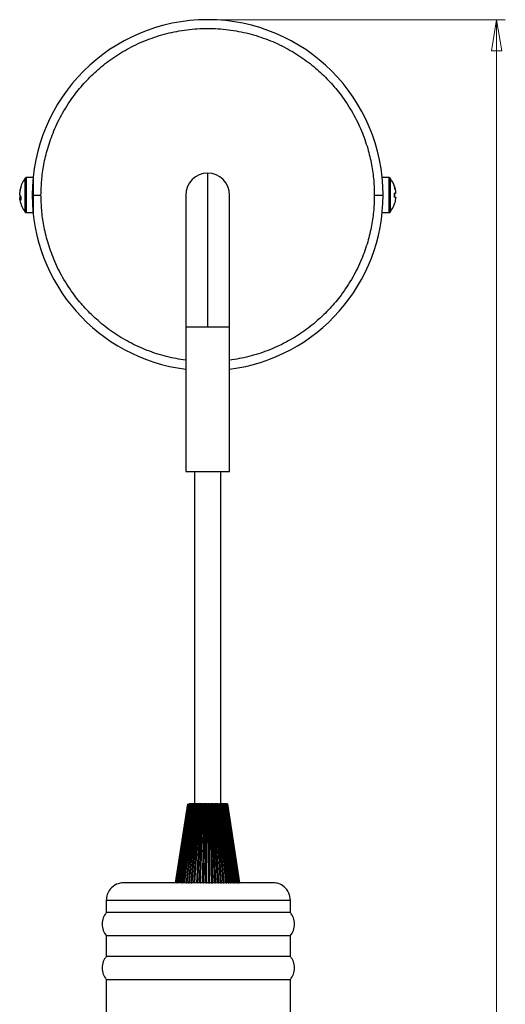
# Model space of a CAD drawing. Header units: millimetres. Extents: x 574 to 821, y 340 to 747.
# Tile 4 of 10: x 766 to 821, y 452 to 565. Entities that reach past the tile are written whole.
import ezdxf

# ---------------------------------------------------------------- set-up
doc = ezdxf.new("R2010")
doc.units = ezdxf.units.MM
doc.header["$PDSIZE"] = -1
doc.styles.add('SLDTEXTSTYLE0', font='TXT', dxfattribs={"width": 0.75})
doc.dimstyles.new('SLDDIMSTYLE0', dxfattribs={"dimtxt": 3.5, "dimasz": 3.556, "dimexe": 0, "dimexo": 0.0625, "dimgap": 0.875, "dimtad": 1, "dimdec": 0, "dimlfac": 2, "dimrnd": 1e-09, "dimzin": 12, "dimdsep": 46, "dimtxsty": 'SLDTEXTSTYLE0', "dimblk1": 'CLOSED', "dimblk2": 'CLOSED', "dimsah": 1, "dimcen": 0.09, "dimadec": 0, "dimazin": 3, "dimtfac": 1, "dimtofl": 0, "dimtmove": 0, "dimatfit": 3, "dimldrblk": 'CLOSED', "dimfxl": 0, "dimfrac": 2, "dimtolj": 1, "dimtzin": 12, "dimarcsym": 0})

# ---------------------------------------------------------------- blocks, each defined once
blk = doc.blocks.new('_Closed')
at = {"color": 0, "linetype": 'ByBlock', "lineweight": -2}
for p, q in [((-1, 0.166667), (0, 0)), ((-1, 0.166667), (-1, -0.166667)), ((0, 0), (-1, -0.166667)), ((0, 0), (-1, 0))]:
    blk.add_line(p, q, dxfattribs=at)
blk = doc.blocks.new('_D')
at = {"color": 7, "linetype": 'Continuous', "lineweight": 0}
for p, q in [((788.51, 564.55), (821.45, 564.55)), ((820.45, 340.14), (820.45, 564.55)), ((804.41, 340.14), (821.45, 340.14))]:
    blk.add_line(p, q, dxfattribs=at)
at = {"color": 7, "linetype": 'Continuous', "lineweight": 18, "xscale": 3.556, "yscale": 3.556}
for p, rotation in [((820.45, 564.55), 90.0000000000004), ((820.45, 340.14), 270.0000000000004)]:
    blk.add_blockref('_Closed', p, dxfattribs=dict(at, rotation=rotation))
at = {"color": 7, "linetype": 'Continuous', "lineweight": 18, "insert": (815.94, 442.51), "char_height": 3.5, "attachment_point": 1, "rotation": 90, "style": 'SLDTEXTSTYLE0'}
blk.add_mtext('449', dxfattribs=at)

msp = doc.modelspace()

# ---------------------------------------------------------------- linework, layer by layer
at = {"color": 7, "linetype": 'Continuous', "lineweight": 25}
for p, q in [((787.51, 547.05), (787.51, 529.55)), ((767.61, 546.55), (766.87, 546.55)), ((767.61, 546.55), (767.61, 543.79)), ((808.16, 546.55), (807.41, 546.55)), ((785.01, 544.55), (785.01, 529.55)), ((790.01, 529.55), (790.01, 544.55)), ((808.81, 544.33), (808.81, 544.77)), ((808.81, 544.77), (808.81, 544.33)), ((766.08, 544.43), (766.11, 544.25)), ((766.08, 544.43), (766.19, 544.43)), ((766.22, 544.27), (766.08, 544.25)), ((766.22, 544.38), (766.22, 543.98)), ((767.61, 543.79), (767.61, 542.55)), ((808.81, 544.33), (808.95, 544.32)), ((808.81, 543.57), (808.81, 543.58)), ((766.87, 542.55), (767.61, 542.55)), ((807.41, 542.55), (808.16, 542.55)), ((785.01, 529.55), (785.01, 513.05)), ((790.01, 513.05), (790.01, 529.55)), ((785.01, 513.05), (790.01, 513.05)), ((786.01, 513.05), (786.01, 475.15)), ((789.01, 475.15), (789.01, 513.05)), ((783.86, 466.15), (785.26, 475.15)), ((785.27, 475.15), (783.87, 466.15)), ((783.89, 466.15), (785.28, 475.15)), ((785.29, 475.15), (783.92, 466.15)), ((783.94, 466.15), (785.32, 475.15)), ((783.94, 466.15), (785.31, 475.15)), ((785.33, 475.15), (783.99, 466.15)), ((784.01, 466.15), (785.36, 475.15)), ((784.03, 466.15), (785.37, 475.15)), ((785.4, 475.15), (784.1, 466.15)), ((784.12, 466.15), (785.42, 475.15)), ((784.15, 466.15), (785.45, 475.15)), ((785.48, 475.15), (784.23, 466.15)), ((784.26, 466.15), (785.5, 475.15)), ((784.3, 466.15), (785.54, 475.15)), ((785.58, 475.15), (784.4, 466.15)), ((784.43, 466.15), (785.6, 475.15)), ((784.48, 466.15), (785.66, 475.15)), ((785.69, 475.15), (784.6, 466.15)), ((784.62, 466.15), (785.72, 475.15)), ((784.68, 466.15), (785.79, 475.15)), ((785.83, 475.15), (784.82, 466.15)), ((784.85, 466.15), (785.86, 475.15)), ((784.91, 466.15), (785.93, 475.15)), ((784.92, 466.15), (785.93, 475.15)), ((785.98, 475.15), (785.06, 466.15)), ((785.09, 466.15), (786.01, 475.15)), ((785.17, 466.15), (786.09, 475.15)), ((785.17, 466.15), (786.08, 475.15)), ((785.32, 475.15), (785.31, 475.15)), ((785.31, 475.15), (785.31, 475.15)), ((785.32, 475.15), (785.33, 475.15)), ((786.14, 475.15), (785.33, 466.15)), ((785.36, 475.15), (785.35, 475.15)), ((785.36, 466.15), (786.17, 475.15)), ((785.37, 475.15), (785.36, 475.15)), ((785.37, 475.15), (785.4, 475.15)), ((785.45, 475.15), (785.42, 475.15)), ((785.43, 466.15), (786.25, 475.15)), ((785.44, 466.15), (786.25, 475.15)), ((785.45, 466.15), (786.26, 475.15)), ((785.45, 475.15), (785.48, 475.15)), ((785.54, 475.15), (785.5, 475.15)), ((785.54, 475.15), (785.58, 475.15)), ((785.66, 475.15), (785.6, 475.15)), ((786.32, 475.15), (785.62, 466.15)), ((785.65, 466.15), (786.35, 475.15)), ((785.66, 475.15), (785.69, 475.15)), ((785.72, 466.15), (786.42, 475.15)), ((785.79, 475.15), (785.72, 475.15)), ((785.73, 466.15), (786.43, 475.15)), ((785.74, 466.15), (786.45, 475.15)), ((785.79, 475.15), (785.83, 475.15)), ((785.93, 475.15), (785.86, 475.15)), ((786.5, 475.15), (785.92, 466.15)), ((785.93, 475.15), (785.98, 475.15)), ((785.95, 466.15), (786.53, 475.15)), ((786.01, 466.15), (786.6, 475.15)), ((786.08, 475.15), (786.01, 475.15)), ((786.04, 466.15), (786.62, 475.15)), ((786.05, 466.15), (786.64, 475.15)), ((786.09, 475.15), (786.14, 475.15)), ((786.25, 475.15), (786.17, 475.15)), ((786.7, 475.15), (786.24, 466.15)), ((786.26, 475.15), (786.32, 475.15)), ((786.27, 466.15), (786.73, 475.15)), ((786.33, 466.15), (786.79, 475.15)), ((786.42, 475.15), (786.35, 475.15)), ((786.36, 466.15), (786.82, 475.15)), ((786.37, 466.15), (786.83, 475.15)), ((786.38, 466.15), (786.84, 475.15)), ((786.43, 475.15), (786.42, 475.15)), ((786.45, 475.15), (786.5, 475.15)), ((786.6, 475.15), (786.53, 475.15)), ((786.9, 475.15), (786.57, 466.15)), ((786.6, 466.15), (786.93, 475.15)), ((786.62, 475.15), (786.6, 475.15)), ((786.64, 475.15), (786.7, 475.15)), ((786.65, 466.15), (786.98, 475.15)), ((786.69, 466.15), (787.03, 475.15)), ((786.71, 466.15), (787.05, 475.15)), ((786.79, 475.15), (786.73, 475.15)), ((786.82, 475.15), (786.79, 475.15)), ((786.84, 475.15), (786.9, 475.15)), ((787.11, 475.15), (786.91, 466.15)), ((786.98, 475.15), (786.93, 475.15)), ((786.94, 466.15), (787.14, 475.15)), ((786.98, 466.15), (787.18, 475.15)), ((787.03, 475.15), (786.98, 475.15)), ((787.03, 466.15), (787.24, 475.15)), ((787.03, 466.15), (787.23, 475.15)), ((787.05, 475.15), (787.11, 475.15)), ((787.06, 466.15), (787.26, 475.15)), ((787.18, 475.15), (787.14, 475.15)), ((787.23, 475.15), (787.18, 475.15)), ((787.24, 475.15), (787.23, 475.15)), ((787.32, 475.15), (787.26, 466.15)), ((787.26, 475.15), (787.32, 475.15)), ((787.28, 466.15), (787.35, 475.15)), ((787.32, 466.15), (787.38, 475.15)), ((787.38, 475.15), (787.35, 475.15)), ((787.36, 466.15), (787.43, 475.15)), ((787.38, 466.15), (787.45, 475.15)), ((787.43, 475.15), (787.38, 475.15)), ((787.4, 466.15), (787.47, 475.15)), ((787.45, 475.15), (787.43, 475.15)), ((787.47, 475.15), (787.54, 475.15)), ((787.54, 475.15), (787.61, 466.15)), ((787.63, 466.15), (787.56, 475.15)), ((787.59, 475.15), (787.56, 475.15)), ((787.65, 466.15), (787.59, 475.15)), ((787.64, 475.15), (787.59, 475.15)), ((787.7, 466.15), (787.64, 475.15)), ((787.66, 475.15), (787.64, 475.15)), ((787.72, 466.15), (787.66, 475.15)), ((787.75, 466.15), (787.69, 475.15)), ((787.69, 475.15), (787.75, 475.15)), ((787.75, 475.15), (787.95, 466.15)), ((787.97, 466.15), (787.77, 475.15)), ((787.79, 475.15), (787.77, 475.15)), ((787.99, 466.15), (787.79, 475.15)), ((787.84, 475.15), (787.79, 475.15)), ((788.04, 466.15), (787.84, 475.15)), ((787.87, 475.15), (787.84, 475.15)), ((788.07, 466.15), (787.87, 475.15)), ((788.1, 466.15), (787.9, 475.15)), ((787.9, 475.15), (787.96, 475.15)), ((787.96, 475.15), (788.3, 466.15)), ((788.31, 466.15), (787.98, 475.15)), ((787.99, 475.15), (787.98, 475.15)), ((788.32, 466.15), (787.99, 475.15)), ((788.04, 475.15), (787.99, 475.15)), ((788.37, 466.15), (788.04, 475.15)), ((788.08, 475.15), (788.04, 475.15)), ((788.41, 466.15), (788.08, 475.15)), ((788.44, 466.15), (788.11, 475.15)), ((788.11, 475.15), (788.17, 475.15)), ((788.17, 475.15), (788.63, 466.15)), ((788.23, 475.15), (788.19, 475.15)), ((788.69, 466.15), (788.23, 475.15)), ((788.28, 475.15), (788.23, 475.15)), ((788.74, 466.15), (788.28, 475.15)), ((788.77, 466.15), (788.31, 475.15)), ((788.31, 475.15), (788.37, 475.15)), ((788.37, 475.15), (788.96, 466.15)), ((788.38, 475.15), (788.96, 466.15)), ((788.97, 466.15), (788.39, 475.15)), ((788.42, 475.15), (788.39, 475.15)), ((789.01, 466.15), (788.42, 475.15)), ((788.48, 475.15), (788.42, 475.15)), ((789.06, 466.15), (788.48, 475.15)), ((789.09, 466.15), (788.51, 475.15)), ((788.51, 475.15), (788.56, 475.15)), ((788.56, 475.15), (789.27, 466.15)), ((789.28, 466.15), (788.58, 475.15)), ((788.6, 475.15), (788.58, 475.15)), ((789.31, 466.15), (788.6, 475.15)), ((788.66, 475.15), (788.6, 475.15)), ((789.36, 466.15), (788.66, 475.15)), ((789.39, 466.15), (788.69, 475.15)), ((788.69, 475.15), (788.75, 475.15)), ((788.75, 475.15), (789.56, 466.15)), ((789.57, 466.15), (788.76, 475.15)), ((789.59, 466.15), (788.77, 475.15)), ((788.84, 475.15), (788.77, 475.15)), ((788.77, 475.15), (788.77, 475.15)), ((789.65, 466.15), (788.84, 475.15)), ((789.68, 466.15), (788.87, 475.15)), ((788.87, 475.15), (788.92, 475.15)), ((788.92, 475.15), (789.84, 466.15)), ((789.85, 466.15), (788.93, 475.15)), ((789.85, 466.15), (788.93, 475.15)), ((789, 475.15), (788.93, 475.15)), ((789.92, 466.15), (789, 475.15)), ((789.95, 466.15), (789.04, 475.15)), ((789.04, 475.15), (789.08, 475.15)), ((789.08, 475.15), (790.1, 466.15)), ((790.1, 466.15), (789.09, 475.15)), ((789.15, 475.15), (789.09, 475.15)), ((789.09, 475.15), (789.09, 475.15)), ((790.17, 466.15), (789.15, 475.15)), ((790.2, 466.15), (789.19, 475.15)), ((789.19, 475.15), (789.23, 475.15)), ((789.23, 475.15), (790.33, 466.15)), ((790.33, 466.15), (789.23, 475.15)), ((789.23, 475.15), (789.23, 475.15)), ((789.29, 475.15), (789.24, 475.15)), ((790.39, 466.15), (789.29, 475.15)), ((790.42, 466.15), (789.32, 475.15)), ((789.32, 475.15), (789.36, 475.15)), ((789.36, 475.15), (790.54, 466.15)), ((789.41, 475.15), (789.36, 475.15)), ((790.59, 466.15), (789.41, 475.15)), ((790.62, 466.15), (789.44, 475.15)), ((789.44, 475.15), (789.47, 475.15)), ((789.47, 475.15), (790.72, 466.15)), ((789.51, 475.15), (789.48, 475.15)), ((790.76, 466.15), (789.51, 475.15)), ((790.79, 466.15), (789.54, 475.15)), ((789.54, 475.15), (789.57, 475.15)), ((789.57, 475.15), (790.87, 466.15)), ((789.6, 475.15), (789.57, 475.15)), ((790.9, 466.15), (789.6, 475.15)), ((790.93, 466.15), (789.63, 475.15)), ((789.63, 475.15), (789.65, 475.15)), ((789.65, 475.15), (790.99, 466.15)), ((789.66, 475.15), (789.65, 475.15)), ((791.01, 466.15), (789.66, 475.15)), ((789.67, 475.15), (789.66, 475.15)), ((791.03, 466.15), (789.69, 475.15)), ((789.69, 475.15), (789.71, 475.15)), ((789.71, 475.15), (791.08, 466.15)), ((791.09, 466.15), (789.71, 475.15)), ((789.71, 475.15), (789.71, 475.15)), ((789.72, 475.15), (789.71, 475.15)), ((791.11, 466.15), (789.73, 475.15)), ((789.74, 475.15), (791.14, 466.15)), ((791.15, 466.15), (789.76, 475.15)), ((789.76, 475.15), (791.16, 466.15)), ((791.16, 466.15), (789.76, 475.15)), ((788.42, 470.55), (788.23, 474.4)), ((783.94, 466.15), (783.94, 466.15)), ((783.99, 466.15), (783.99, 466.15)), ((784.01, 466.15), (784.03, 466.15)), ((784.62, 466.15), (784.68, 466.15)), ((785.36, 466.15), (785.43, 466.15)), ((785.43, 466.15), (785.44, 466.15)), ((785.65, 466.15), (785.72, 466.15)), ((786.65, 466.15), (786.69, 466.15)), ((787.03, 466.15), (787.03, 466.15)), ((787.32, 466.15), (787.36, 466.15)), ((787.36, 466.15), (787.38, 466.15)), ((787.63, 466.15), (787.65, 466.15)), ((787.7, 466.15), (787.72, 466.15)), ((787.97, 466.15), (787.99, 466.15)), ((788.04, 466.15), (788.07, 466.15)), ((788.32, 466.15), (788.37, 466.15)), ((788.37, 466.15), (788.41, 466.15)), ((788.69, 466.15), (788.74, 466.15)), ((788.98, 466.15), (789.01, 466.15)), ((789.01, 466.15), (789.06, 466.15)), ((789.29, 466.15), (789.31, 466.15)), ((789.31, 466.15), (789.36, 466.15)), ((789.57, 466.15), (789.59, 466.15)), ((789.59, 466.15), (789.65, 466.15)), ((789.85, 466.15), (789.92, 466.15)), ((790.1, 466.15), (790.17, 466.15)), ((790.54, 466.15), (790.59, 466.15)), ((790.72, 466.15), (790.76, 466.15)), ((790.87, 466.15), (790.9, 466.15)), ((790.99, 466.15), (791.01, 466.15)), ((791.01, 466.15), (791.02, 466.15)), ((791.08, 466.15), (791.09, 466.15)), ((775.95, 464.15), (775.95, 462.75)), ((775.95, 464.15), (796.95, 464.15)), ((796.95, 462.75), (796.95, 464.15)), ((796.95, 462.75), (775.95, 462.75)), ((775.95, 460.12), (775.95, 457.75)), ((775.95, 460.12), (796.95, 460.12)), ((796.95, 457.75), (796.95, 460.12)), ((796.95, 457.75), (775.95, 457.75)), ((775.95, 455.12), (775.95, 447.75)), ((775.95, 455.12), (796.95, 455.12)), ((796.95, 447.75), (796.95, 455.12))]:
    msp.add_line(p, q, dxfattribs=at)
at = {"color": 8, "linetype": 'Continuous', "lineweight": 25}
for p, q in [((766.68, 546.45), (766.68, 543.82)), ((766.87, 543.79), (766.87, 546.55)), ((808.16, 546.55), (808.16, 544.55)), ((808.35, 544.55), (808.35, 546.45)), ((808.16, 544.55), (808.16, 542.55)), ((808.35, 542.65), (808.35, 544.55)), ((766.68, 543.82), (766.68, 542.65)), ((766.87, 542.55), (766.87, 543.79)), ((785.01, 529.55), (787.51, 529.55)), ((787.51, 529.55), (790.01, 529.55)), ((785.04, 469.1), (785.79, 475.15)), ((788.23, 474.4), (788.19, 475.15)), ((785.17, 466.15), (785.78, 472.11)), ((788.65, 466.15), (788.42, 470.55))]:
    msp.add_line(p, q, dxfattribs=at)
at = {"color": 7, "linetype": 'Continuous', "lineweight": 25}
for centre, radius, start, end in [((787.51, 544.55), 20, 0, 180), ((787.51, 544.55), 2.5, 90, 180), ((787.51, 544.55), 2.5, 0, 90), ((769.31, 544.55), 3.25, 144.217, 169.3386), ((805.71, 544.55), 3.25, 17.5571, 35.783), ((787.51, 544.55), 20, 180, 262.8192), ((787.51, 544.55), 20, 277.1808, 0), ((769.31, 544.55), 3.25, 190.6029, 215.783), ((805.71, 544.55), 3.25, 324.217, 342.4595)]:
    msp.add_arc(centre, radius, start, end, dxfattribs=at)
for points, knots in [([(768.51, 544.55), (768.53, 545.11), (768.56, 546.28), (768.81, 548.06), (769.26, 549.95), (769.96, 551.93), (770.96, 553.98), (772.18, 555.85), (773.55, 557.49), (775.02, 558.91), (776.69, 560.22), (778.57, 561.37), (780.63, 562.31), (782.84, 563.02), (785.15, 563.45), (787.51, 563.6), (789.88, 563.45), (792.19, 563.02), (794.4, 562.31), (796.46, 561.37), (798.33, 560.22), (800.01, 558.91), (801.47, 557.49), (802.85, 555.85), (804.06, 553.98), (805.07, 551.93), (805.77, 549.95), (806.22, 548.06), (806.47, 546.28), (806.5, 545.11), (806.51, 544.55)], [0, 0, 0, 0, 0.0282566, 0.0583837, 0.0903495, 0.1258619, 0.1640107, 0.2048405, 0.2374625, 0.2716127, 0.3071914, 0.344055, 0.3820151, 0.4208414, 0.4602673, 0.5, 0.5397327, 0.5791586, 0.6179849, 0.655945, 0.6928086, 0.7283873, 0.7625375, 0.7951595, 0.8359931, 0.8741419, 0.9096505, 0.9416201, 0.9717453, 1, 1, 1, 1]), ([(766.87, 546.55), (766.85, 546.55), (766.82, 546.55), (766.76, 546.53), (766.71, 546.5), (766.69, 546.47), (766.68, 546.45)], [0, 0, 0, 0, 0.246471, 0.500001, 0.753531, 1, 1, 1, 1]), ([(808.35, 546.45), (808.34, 546.47), (808.31, 546.5), (808.27, 546.53), (808.21, 546.55), (808.17, 546.55), (808.16, 546.55)], [0, 0, 0, 0, 0.2464694, 0.5, 0.7535306, 1, 1, 1, 1]), ([(766.22, 545.53), (766.17, 545.34), (766.1, 545.12), (766.08, 544.89), (766.08, 544.85)], [0, 0, 0, 0, 0.86316, 1, 1, 1, 1]), ([(766.08, 544.68), (766.11, 544.88), (766.14, 545.11), (766.21, 545.34), (766.22, 545.37)], [0, 0, 0, 0, 0.86316, 1, 1, 1, 1]), ([(766.22, 544.38), (766.17, 544.47), (766.1, 544.56), (766.08, 544.66), (766.08, 544.68)], [0, 0, 0, 0, 0.8631605, 1, 1, 1, 1]), ([(766.13, 544.55), (766.12, 544.52), (766.09, 544.48), (766.08, 544.44), (766.08, 544.43)], [0, 0, 0, 0, 0.675165, 1, 1, 1, 1]), ([(766.22, 545.53), (766.22, 545.51), (766.21, 545.46), (766.22, 545.4), (766.22, 545.37)], [0, 0, 0, 0, 0.5, 1, 1, 1, 1]), ([(767.51, 544.55), (767.53, 544.55), (767.57, 544.55), (767.84, 544.55), (768.18, 544.55), (768.4, 544.55), (768.51, 544.55)], [0, 0, 0, 0, 0.2702613, 0.5624294, 0.7897364, 1, 1, 1, 1]), ([(806.51, 544.55), (806.66, 544.55), (806.95, 544.55), (807.29, 544.55), (807.48, 544.55), (807.5, 544.55), (807.51, 544.55)], [0, 0, 0, 0, 0.270261, 0.562429, 0.789736, 1, 1, 1, 1]), ([(808.35, 544.55), (808.34, 544.55), (808.31, 544.55), (808.24, 544.55), (808.19, 544.55), (808.16, 544.55)], [0, 0, 0, 0, 0.277177, 0.5621757, 1, 1, 1, 1]), ([(808.88, 545.16), (808.87, 545.25), (808.85, 545.37), (808.82, 545.49), (808.81, 545.53)], [0, 0, 0, 0, 0.726506, 1, 1, 1, 1]), ([(808.81, 545.53), (808.81, 545.53), (808.81, 545.53), (808.81, 545.53), (808.81, 545.53)], [0, 0, 0, 0, 0.9931656, 1, 1, 1, 1]), ([(808.81, 545.53), (808.86, 545.31), (808.92, 545.07), (808.94, 544.82), (808.95, 544.78)], [0, 0, 0, 0, 0.86316, 1, 1, 1, 1]), ([(808.95, 544.78), (808.92, 544.78), (808.89, 544.78), (808.82, 544.77), (808.81, 544.77)], [0, 0, 0, 0, 0.86316, 1, 1, 1, 1]), ([(766.13, 543.96), (766.12, 544.02), (766.09, 544.12), (766.08, 544.22), (766.08, 544.25)], [0, 0, 0, 0, 0.681248, 1, 1, 1, 1]), ([(766.08, 544.25), (766.11, 544.17), (766.14, 544.08), (766.21, 543.99), (766.22, 543.98)], [0, 0, 0, 0, 0.86316, 1, 1, 1, 1]), ([(766.87, 543.79), (766.85, 543.79), (766.81, 543.79), (766.74, 543.8), (766.7, 543.81), (766.68, 543.82)], [0, 0, 0, 0, 0.277177, 0.562176, 1, 1, 1, 1]), ([(808.81, 544.33), (808.86, 544.33), (808.92, 544.32), (808.94, 544.32), (808.95, 544.32)], [0, 0, 0, 0, 0.8631605, 1, 1, 1, 1]), ([(808.95, 544.32), (808.92, 544.1), (808.89, 543.85), (808.82, 543.61), (808.81, 543.58)], [0, 0, 0, 0, 0.86316, 1, 1, 1, 1]), ([(766.68, 542.65), (766.69, 542.64), (766.71, 542.61), (766.76, 542.58), (766.82, 542.56), (766.85, 542.55), (766.87, 542.55)], [0, 0, 0, 0, 0.246469, 0.499999, 0.753529, 1, 1, 1, 1]), ([(808.16, 542.55), (808.17, 542.55), (808.21, 542.56), (808.27, 542.58), (808.31, 542.61), (808.34, 542.64), (808.35, 542.65)], [0, 0, 0, 0, 0.246469, 0.5, 0.753531, 1, 1, 1, 1]), ([(785.27, 475.15), (785.27, 475.15), (785.27, 475.15), (785.27, 475.15), (785.27, 475.15)], [0, 0, 0, 0, 0.669086, 1, 1, 1, 1]), ([(785.42, 475.15), (785.42, 475.15), (785.42, 475.15), (785.41, 475.15), (785.41, 475.15), (785.4, 475.15), (785.4, 475.15), (785.4, 475.15), (785.4, 475.15), (785.4, 475.15)], [0, 0, 0, 0, 0.131831, 0.263666, 0.394792, 0.525148, 0.654808, 0.783916, 1, 1, 1, 1]), ([(785.45, 475.15), (785.45, 475.15), (785.45, 475.15), (785.45, 475.15), (785.45, 475.15), (785.45, 475.15)], [0, 0, 0, 0, 0.400496, 0.800926, 1, 1, 1, 1]), ([(785.5, 475.15), (785.5, 475.15), (785.5, 475.15), (785.49, 475.15), (785.49, 475.15), (785.49, 475.15), (785.48, 475.15), (785.48, 475.15), (785.48, 475.15), (785.48, 475.15)], [0, 0, 0, 0, 0.131831, 0.263666, 0.394792, 0.525148, 0.654808, 0.783916, 1, 1, 1, 1]), ([(785.54, 475.15), (785.54, 475.15), (785.54, 475.15), (785.54, 475.15), (785.54, 475.15), (785.54, 475.15), (785.55, 475.15), (785.55, 475.15)], [0, 0, 0, 0, 0.286452, 0.572857, 0.715244, 0.857625, 1, 1, 1, 1]), ([(785.6, 475.15), (785.6, 475.15), (785.6, 475.15), (785.6, 475.15), (785.59, 475.15), (785.59, 475.15), (785.58, 475.15), (785.58, 475.15), (785.58, 475.15), (785.58, 475.15)], [0, 0, 0, 0, 0.131831, 0.263666, 0.394792, 0.525148, 0.654808, 0.783916, 1, 1, 1, 1]), ([(785.66, 475.15), (785.66, 475.15), (785.65, 475.15), (785.65, 475.15), (785.65, 475.15), (785.65, 475.15), (785.66, 475.15), (785.66, 475.15), (785.66, 475.15)], [0, 0, 0, 0, 0.2738813, 0.5477168, 0.6838547, 0.819987, 0.9561142, 1, 1, 1, 1]), ([(785.72, 475.15), (785.72, 475.15), (785.72, 475.15), (785.71, 475.15), (785.71, 475.15), (785.71, 475.15), (785.7, 475.15), (785.7, 475.15), (785.7, 475.15), (785.69, 475.15)], [0, 0, 0, 0, 0.131831, 0.263666, 0.394792, 0.525148, 0.654808, 0.783916, 1, 1, 1, 1]), ([(785.79, 475.15), (785.78, 475.15), (785.78, 475.15), (785.78, 475.15), (785.78, 475.15), (785.78, 475.15), (785.78, 475.15), (785.78, 475.15), (785.79, 475.15)], [0, 0, 0, 0, 0.242288, 0.484535, 0.604969, 0.725398, 0.845823, 1, 1, 1, 1]), ([(785.86, 475.15), (785.86, 475.15), (785.85, 475.15), (785.85, 475.15), (785.85, 475.15), (785.84, 475.15), (785.84, 475.15), (785.83, 475.15), (785.83, 475.15), (785.83, 475.15)], [0, 0, 0, 0, 0.131831, 0.263666, 0.394792, 0.525148, 0.654808, 0.783916, 1, 1, 1, 1]), ([(785.93, 475.15), (785.93, 475.15), (785.93, 475.15), (785.92, 475.15), (785.92, 475.15), (785.92, 475.15), (785.93, 475.15), (785.93, 475.15), (785.93, 475.15)], [0, 0, 0, 0, 0.242288, 0.484535, 0.604969, 0.725398, 0.845823, 1, 1, 1, 1]), ([(786.01, 475.15), (786.01, 475.15), (786, 475.15), (786, 475.15), (786, 475.15), (785.99, 475.15), (785.99, 475.15), (785.98, 475.15), (785.98, 475.15), (785.98, 475.15)], [0, 0, 0, 0, 0.131831, 0.263666, 0.394792, 0.525148, 0.654808, 0.783916, 1, 1, 1, 1]), ([(786.09, 475.15), (786.09, 475.15), (786.08, 475.15), (786.08, 475.15), (786.08, 475.15), (786.08, 475.15), (786.08, 475.15), (786.08, 475.15), (786.08, 475.15)], [0, 0, 0, 0, 0.242288, 0.484535, 0.604969, 0.725398, 0.845823, 1, 1, 1, 1]), ([(786.17, 475.15), (786.17, 475.15), (786.17, 475.15), (786.16, 475.15), (786.16, 475.15), (786.15, 475.15), (786.15, 475.15), (786.15, 475.15), (786.14, 475.15), (786.14, 475.15)], [0, 0, 0, 0, 0.131831, 0.263666, 0.394792, 0.525148, 0.654808, 0.783916, 1, 1, 1, 1]), ([(786.26, 475.15), (786.26, 475.15), (786.26, 475.15), (786.25, 475.15), (786.25, 475.15), (786.25, 475.15), (786.25, 475.15), (786.25, 475.15), (786.25, 475.15)], [0, 0, 0, 0, 0.242288, 0.484535, 0.604969, 0.725398, 0.845823, 1, 1, 1, 1]), ([(786.35, 475.15), (786.35, 475.15), (786.34, 475.15), (786.34, 475.15), (786.34, 475.15), (786.33, 475.15), (786.33, 475.15), (786.32, 475.15), (786.32, 475.15), (786.32, 475.15)], [0, 0, 0, 0, 0.131831, 0.263666, 0.394792, 0.525148, 0.654808, 0.783916, 1, 1, 1, 1]), ([(786.45, 475.15), (786.44, 475.15), (786.44, 475.15), (786.43, 475.15), (786.43, 475.15), (786.43, 475.15), (786.43, 475.15), (786.43, 475.15), (786.43, 475.15)], [0, 0, 0, 0, 0.242288, 0.484535, 0.604969, 0.725398, 0.845823, 1, 1, 1, 1]), ([(786.53, 475.15), (786.53, 475.15), (786.53, 475.15), (786.53, 475.15), (786.52, 475.15), (786.52, 475.15), (786.51, 475.15), (786.51, 475.15), (786.51, 475.15), (786.5, 475.15)], [0, 0, 0, 0, 0.131831, 0.263666, 0.394792, 0.525148, 0.654808, 0.783916, 1, 1, 1, 1]), ([(786.64, 475.15), (786.64, 475.15), (786.63, 475.15), (786.63, 475.15), (786.62, 475.15), (786.62, 475.15), (786.62, 475.15), (786.62, 475.15), (786.62, 475.15)], [0, 0, 0, 0, 0.242288, 0.484535, 0.604969, 0.725398, 0.845823, 1, 1, 1, 1]), ([(786.73, 475.15), (786.73, 475.15), (786.72, 475.15), (786.72, 475.15), (786.72, 475.15), (786.71, 475.15), (786.71, 475.15), (786.7, 475.15), (786.7, 475.15), (786.7, 475.15)], [0, 0, 0, 0, 0.131831, 0.263666, 0.394792, 0.525148, 0.654808, 0.783916, 1, 1, 1, 1]), ([(786.84, 475.15), (786.84, 475.15), (786.83, 475.15), (786.83, 475.15), (786.82, 475.15), (786.82, 475.15), (786.82, 475.15), (786.82, 475.15), (786.82, 475.15)], [0, 0, 0, 0, 0.242288, 0.484535, 0.604969, 0.725398, 0.845823, 1, 1, 1, 1]), ([(786.93, 475.15), (786.93, 475.15), (786.93, 475.15), (786.92, 475.15), (786.92, 475.15), (786.92, 475.15), (786.91, 475.15), (786.91, 475.15), (786.9, 475.15), (786.9, 475.15)], [0, 0, 0, 0, 0.131831, 0.263666, 0.394792, 0.525148, 0.654808, 0.783916, 1, 1, 1, 1]), ([(787.05, 475.15), (787.04, 475.15), (787.04, 475.15), (787.03, 475.15), (787.03, 475.15), (787.03, 475.15), (787.03, 475.15), (787.03, 475.15), (787.03, 475.15)], [0, 0, 0, 0, 0.242288, 0.484535, 0.604969, 0.725398, 0.845823, 1, 1, 1, 1]), ([(787.14, 475.15), (787.14, 475.15), (787.13, 475.15), (787.13, 475.15), (787.13, 475.15), (787.13, 475.15), (787.12, 475.15), (787.12, 475.15), (787.11, 475.15), (787.11, 475.15)], [0, 0, 0, 0, 0.131831, 0.263666, 0.394792, 0.525148, 0.654808, 0.783916, 1, 1, 1, 1]), ([(787.26, 475.15), (787.26, 475.15), (787.25, 475.15), (787.24, 475.15), (787.24, 475.15), (787.24, 475.15), (787.24, 475.15), (787.24, 475.15), (787.24, 475.15)], [0, 0, 0, 0, 0.242288, 0.484535, 0.604969, 0.725398, 0.845823, 1, 1, 1, 1]), ([(787.35, 475.15), (787.35, 475.15), (787.35, 475.15), (787.34, 475.15), (787.34, 475.15), (787.34, 475.15), (787.33, 475.15), (787.33, 475.15), (787.32, 475.15), (787.32, 475.15)], [0, 0, 0, 0, 0.131831, 0.263666, 0.394792, 0.525148, 0.654808, 0.783916, 1, 1, 1, 1]), ([(787.47, 475.15), (787.47, 475.15), (787.46, 475.15), (787.46, 475.15), (787.45, 475.15), (787.45, 475.15), (787.45, 475.15), (787.45, 475.15), (787.45, 475.15)], [0, 0, 0, 0, 0.242288, 0.484535, 0.604969, 0.725398, 0.845823, 1, 1, 1, 1]), ([(787.56, 475.15), (787.56, 475.15), (787.56, 475.15), (787.56, 475.15), (787.55, 475.15), (787.55, 475.15), (787.55, 475.15), (787.54, 475.15), (787.54, 475.15), (787.54, 475.15)], [0, 0, 0, 0, 0.131831, 0.263666, 0.394792, 0.525148, 0.654808, 0.783916, 1, 1, 1, 1]), ([(787.69, 475.15), (787.68, 475.15), (787.68, 475.15), (787.67, 475.15), (787.67, 475.15), (787.66, 475.15), (787.66, 475.15), (787.66, 475.15), (787.66, 475.15)], [0, 0, 0, 0, 0.242288, 0.484535, 0.604969, 0.725398, 0.845823, 1, 1, 1, 1]), ([(787.77, 475.15), (787.77, 475.15), (787.77, 475.15), (787.77, 475.15), (787.77, 475.15), (787.76, 475.15), (787.76, 475.15), (787.76, 475.15), (787.75, 475.15), (787.75, 475.15)], [0, 0, 0, 0, 0.131831, 0.263666, 0.394792, 0.525148, 0.654808, 0.783916, 1, 1, 1, 1]), ([(787.9, 475.15), (787.9, 475.15), (787.89, 475.15), (787.88, 475.15), (787.88, 475.15), (787.88, 475.15), (787.87, 475.15), (787.87, 475.15), (787.87, 475.15)], [0, 0, 0, 0, 0.242288, 0.484535, 0.604969, 0.725398, 0.845823, 1, 1, 1, 1]), ([(787.98, 475.15), (787.98, 475.15), (787.98, 475.15), (787.98, 475.15), (787.98, 475.15), (787.98, 475.15), (787.97, 475.15), (787.97, 475.15), (787.96, 475.15), (787.96, 475.15)], [0, 0, 0, 0, 0.131831, 0.263666, 0.394792, 0.525148, 0.654808, 0.783916, 1, 1, 1, 1]), ([(788.11, 475.15), (788.1, 475.15), (788.1, 475.15), (788.09, 475.15), (788.09, 475.15), (788.08, 475.15), (788.08, 475.15), (788.08, 475.15), (788.08, 475.15)], [0, 0, 0, 0, 0.242288, 0.484535, 0.604969, 0.725398, 0.845823, 1, 1, 1, 1]), ([(788.19, 475.15), (788.19, 475.15), (788.19, 475.15), (788.19, 475.15), (788.18, 475.15), (788.18, 475.15), (788.18, 475.15), (788.18, 475.15), (788.17, 475.15), (788.17, 475.15)], [0, 0, 0, 0, 0.131831, 0.263666, 0.394792, 0.525148, 0.654808, 0.783916, 1, 1, 1, 1]), ([(788.31, 475.15), (788.31, 475.15), (788.3, 475.15), (788.3, 475.15), (788.29, 475.15), (788.29, 475.15), (788.28, 475.15), (788.28, 475.15), (788.28, 475.15)], [0, 0, 0, 0, 0.242288, 0.484535, 0.604969, 0.725398, 0.845823, 1, 1, 1, 1]), ([(788.39, 475.15), (788.39, 475.15), (788.39, 475.15), (788.39, 475.15), (788.38, 475.15), (788.38, 475.15), (788.38, 475.15), (788.38, 475.15), (788.37, 475.15), (788.37, 475.15)], [0, 0, 0, 0, 0.131831, 0.263666, 0.394792, 0.525148, 0.654808, 0.783916, 1, 1, 1, 1]), ([(788.51, 475.15), (788.5, 475.15), (788.5, 475.15), (788.49, 475.15), (788.49, 475.15), (788.48, 475.15), (788.48, 475.15), (788.48, 475.15), (788.48, 475.15)], [0, 0, 0, 0, 0.242288, 0.484535, 0.604969, 0.725398, 0.845823, 1, 1, 1, 1]), ([(788.58, 475.15), (788.58, 475.15), (788.58, 475.15), (788.58, 475.15), (788.58, 475.15), (788.58, 475.15), (788.57, 475.15), (788.57, 475.15), (788.57, 475.15), (788.56, 475.15)], [0, 0, 0, 0, 0.131831, 0.263666, 0.394792, 0.525148, 0.654808, 0.783916, 1, 1, 1, 1]), ([(788.69, 475.15), (788.69, 475.15), (788.69, 475.15), (788.68, 475.15), (788.67, 475.15), (788.67, 475.15), (788.67, 475.15), (788.66, 475.15), (788.66, 475.15)], [0, 0, 0, 0, 0.242288, 0.484535, 0.604969, 0.725398, 0.845823, 1, 1, 1, 1]), ([(788.76, 475.15), (788.76, 475.15), (788.76, 475.15), (788.76, 475.15), (788.76, 475.15), (788.76, 475.15), (788.76, 475.15), (788.75, 475.15), (788.75, 475.15), (788.75, 475.15)], [0, 0, 0, 0, 0.131831, 0.263666, 0.394792, 0.525148, 0.654808, 0.783916, 1, 1, 1, 1]), ([(788.87, 475.15), (788.87, 475.15), (788.86, 475.15), (788.86, 475.15), (788.85, 475.15), (788.85, 475.15), (788.84, 475.15), (788.84, 475.15), (788.84, 475.15)], [0, 0, 0, 0, 0.242288, 0.484535, 0.604969, 0.725398, 0.845822, 1, 1, 1, 1]), ([(788.93, 475.15), (788.93, 475.15), (788.93, 475.15), (788.93, 475.15), (788.93, 475.15), (788.93, 475.15), (788.93, 475.15), (788.93, 475.15), (788.92, 475.15), (788.92, 475.15)], [0, 0, 0, 0, 0.131831, 0.263666, 0.394792, 0.525148, 0.654808, 0.783916, 1, 1, 1, 1]), ([(789.04, 475.15), (789.03, 475.15), (789.03, 475.15), (789.02, 475.15), (789.02, 475.15), (789.01, 475.15), (789.01, 475.15), (789.01, 475.15), (789, 475.15)], [0, 0, 0, 0, 0.242288, 0.484535, 0.604969, 0.725398, 0.845823, 1, 1, 1, 1]), ([(789.09, 475.15), (789.09, 475.15), (789.09, 475.15), (789.09, 475.15), (789.09, 475.15), (789.09, 475.15), (789.09, 475.15), (789.09, 475.15), (789.08, 475.15), (789.08, 475.15)], [0, 0, 0, 0, 0.1318306, 0.2636656, 0.3947916, 0.5251482, 0.6548078, 0.7839161, 1, 1, 1, 1]), ([(789.19, 475.15), (789.18, 475.15), (789.18, 475.15), (789.17, 475.15), (789.17, 475.15), (789.16, 475.15), (789.16, 475.15), (789.16, 475.15), (789.15, 475.15)], [0, 0, 0, 0, 0.242288, 0.484535, 0.604969, 0.725398, 0.845823, 1, 1, 1, 1]), ([(789.23, 475.15), (789.23, 475.15), (789.23, 475.15), (789.23, 475.15), (789.23, 475.15), (789.23, 475.15), (789.23, 475.15), (789.23, 475.15), (789.23, 475.15), (789.23, 475.15)], [0, 0, 0, 0, 0.131831, 0.263666, 0.394792, 0.525148, 0.654808, 0.783916, 1, 1, 1, 1]), ([(789.32, 475.15), (789.32, 475.15), (789.32, 475.15), (789.31, 475.15), (789.3, 475.15), (789.3, 475.15), (789.3, 475.15), (789.29, 475.15), (789.29, 475.15)], [0, 0, 0, 0, 0.242288, 0.484535, 0.604969, 0.725398, 0.845823, 1, 1, 1, 1]), ([(789.36, 475.15), (789.36, 475.15), (789.36, 475.15), (789.36, 475.15), (789.36, 475.15), (789.36, 475.15), (789.36, 475.15), (789.36, 475.15), (789.36, 475.15)], [0, 0, 0, 0, 0.151854, 0.302891, 0.453042, 0.602391, 0.751104, 1, 1, 1, 1]), ([(789.44, 475.15), (789.44, 475.15), (789.44, 475.15), (789.43, 475.15), (789.42, 475.15), (789.42, 475.15), (789.42, 475.15), (789.41, 475.15), (789.41, 475.15)], [0, 0, 0, 0, 0.242288, 0.484535, 0.604969, 0.725398, 0.845823, 1, 1, 1, 1]), ([(789.47, 475.15), (789.47, 475.15), (789.47, 475.15), (789.48, 475.15), (789.48, 475.15), (789.48, 475.15), (789.48, 475.15), (789.47, 475.15), (789.47, 475.15)], [0, 0, 0, 0, 0.151854, 0.302891, 0.453042, 0.602391, 0.751104, 1, 1, 1, 1]), ([(789.54, 475.15), (789.54, 475.15), (789.54, 475.15), (789.53, 475.15), (789.53, 475.15), (789.52, 475.15), (789.52, 475.15), (789.52, 475.15), (789.51, 475.15)], [0, 0, 0, 0, 0.242288, 0.484535, 0.604969, 0.725398, 0.845823, 1, 1, 1, 1]), ([(789.57, 475.15), (789.57, 475.15), (789.57, 475.15), (789.57, 475.15), (789.57, 475.15), (789.57, 475.15), (789.57, 475.15), (789.57, 475.15), (789.57, 475.15)], [0, 0, 0, 0, 0.151854, 0.302891, 0.453042, 0.602391, 0.751104, 1, 1, 1, 1]), ([(789.63, 475.15), (789.62, 475.15), (789.62, 475.15), (789.62, 475.15), (789.61, 475.15), (789.61, 475.15), (789.6, 475.15), (789.6, 475.15), (789.6, 475.15)], [0, 0, 0, 0, 0.242288, 0.484535, 0.604969, 0.725398, 0.845823, 1, 1, 1, 1]), ([(789.64, 475.15), (789.64, 475.15), (789.64, 475.15), (789.65, 475.15), (789.65, 475.15), (789.65, 475.15), (789.65, 475.15), (789.65, 475.15), (789.65, 475.15)], [0, 0, 0, 0, 0.151854, 0.302891, 0.453042, 0.602391, 0.751104, 1, 1, 1, 1]), ([(789.69, 475.15), (789.69, 475.15), (789.69, 475.15), (789.68, 475.15), (789.68, 475.15), (789.68, 475.15)], [0, 0, 0, 0, 0.400496, 0.800926, 1, 1, 1, 1]), ([(789.73, 475.15), (789.73, 475.15), (789.73, 475.15), (789.73, 475.15), (789.72, 475.15), (789.72, 475.15)], [0, 0, 0, 0, 0.400496, 0.800926, 1, 1, 1, 1]), ([(789.76, 475.15), (789.76, 475.15), (789.76, 475.15), (789.75, 475.15), (789.75, 475.15), (789.75, 475.15)], [0, 0, 0, 0, 0.400496, 0.800926, 1, 1, 1, 1]), ([(777.95, 466.15), (777.66, 466.12), (777.07, 466.04), (776.4, 465.5), (776.01, 464.83), (775.97, 464.37), (775.95, 464.15)], [0, 0, 0, 0, 0.270261, 0.562429, 0.789736, 1, 1, 1, 1]), ([(794.95, 466.15), (794.93, 466.15), (794.9, 466.15), (794.63, 466.15), (794.11, 466.15), (793.42, 466.15), (792.69, 466.15), (791.8, 466.15), (790.45, 466.15), (788.54, 466.15), (786.45, 466.15), (784.35, 466.15), (782.45, 466.15), (780.85, 466.15), (779.64, 466.15), (778.79, 466.15), (778.27, 466.15), (777.99, 466.15), (777.96, 466.15), (777.95, 466.15)], [0, 0, 0, 0, 0.0424199, 0.0904124, 0.1444902, 0.2049509, 0.2376111, 0.2718013, 0.3442111, 0.4209477, 0.5000459, 0.5791441, 0.6558807, 0.7282905, 0.7950491, 0.8555098, 0.9095876, 0.9575801, 1, 1, 1, 1]), ([(784.1, 466.15), (784.1, 466.15), (784.1, 466.15), (784.1, 466.15), (784.11, 466.15), (784.11, 466.15), (784.11, 466.15), (784.12, 466.15), (784.12, 466.15)], [0, 0, 0, 0, 0.264125, 0.394754, 0.525379, 0.655999, 0.786613, 1, 1, 1, 1]), ([(784.68, 466.15), (784.68, 466.15), (784.68, 466.15), (784.68, 466.15), (784.68, 466.15), (784.68, 466.15), (784.68, 466.15), (784.68, 466.15), (784.68, 466.15)], [0, 0, 0, 0, 0.25052, 0.374449, 0.622271, 0.744496, 0.870259, 1, 1, 1, 1]), ([(784.82, 466.15), (784.82, 466.15), (784.82, 466.15), (784.83, 466.15), (784.83, 466.15), (784.84, 466.15), (784.84, 466.15), (784.84, 466.15), (784.85, 466.15)], [0, 0, 0, 0, 0.264125, 0.394754, 0.525379, 0.655999, 0.786613, 1, 1, 1, 1]), ([(784.91, 466.15), (784.91, 466.15), (784.91, 466.15), (784.91, 466.15), (784.91, 466.15), (784.91, 466.15), (784.91, 466.15), (784.91, 466.15), (784.92, 466.15)], [0, 0, 0, 0, 0.25052, 0.374449, 0.622271, 0.744496, 0.870259, 1, 1, 1, 1]), ([(785.06, 466.15), (785.06, 466.15), (785.07, 466.15), (785.07, 466.15), (785.07, 466.15), (785.08, 466.15), (785.08, 466.15), (785.09, 466.15), (785.09, 466.15), (785.09, 466.15)], [0, 0, 0, 0, 0.130513, 0.260922, 0.391328, 0.521729, 0.652126, 0.782518, 1, 1, 1, 1]), ([(785.17, 466.15), (785.16, 466.15), (785.16, 466.15), (785.16, 466.15), (785.16, 466.15), (785.17, 466.15), (785.17, 466.15), (785.17, 466.15), (785.17, 466.15)], [0, 0, 0, 0, 0.25052, 0.374449, 0.622271, 0.744496, 0.870259, 1, 1, 1, 1]), ([(785.33, 466.15), (785.33, 466.15), (785.34, 466.15), (785.34, 466.15), (785.35, 466.15), (785.35, 466.15), (785.36, 466.15), (785.36, 466.15), (785.36, 466.15)], [0, 0, 0, 0, 0.264125, 0.394754, 0.525379, 0.655999, 0.786613, 1, 1, 1, 1]), ([(785.73, 466.15), (785.73, 466.15), (785.73, 466.15), (785.73, 466.15), (785.73, 466.15), (785.74, 466.15), (785.74, 466.15), (785.74, 466.15)], [0, 0, 0, 0, 0.250768, 0.37482, 0.622887, 0.745233, 1, 1, 1, 1]), ([(785.92, 466.15), (785.93, 466.15), (785.93, 466.15), (785.94, 466.15), (785.94, 466.15), (785.94, 466.15), (785.95, 466.15), (785.95, 466.15), (785.95, 466.15)], [0, 0, 0, 0, 0.264125, 0.394754, 0.525379, 0.655999, 0.786613, 1, 1, 1, 1]), ([(786.36, 466.15), (786.36, 466.15), (786.36, 466.15), (786.36, 466.15), (786.37, 466.15), (786.37, 466.15), (786.38, 466.15), (786.38, 466.15), (786.38, 466.15)], [0, 0, 0, 0, 0.25052, 0.374449, 0.622271, 0.744496, 0.870259, 1, 1, 1, 1]), ([(786.57, 466.15), (786.58, 466.15), (786.58, 466.15), (786.58, 466.15), (786.59, 466.15), (786.59, 466.15), (786.59, 466.15), (786.6, 466.15), (786.6, 466.15), (786.6, 466.15)], [0, 0, 0, 0, 0.130513, 0.260922, 0.391328, 0.521729, 0.652126, 0.782518, 1, 1, 1, 1]), ([(786.69, 466.15), (786.7, 466.15), (786.7, 466.15), (786.7, 466.15), (786.7, 466.15), (786.71, 466.15), (786.71, 466.15), (786.71, 466.15)], [0, 0, 0, 0, 0.250768, 0.374819, 0.622887, 0.745233, 1, 1, 1, 1]), ([(786.91, 466.15), (786.92, 466.15), (786.92, 466.15), (786.93, 466.15), (786.93, 466.15), (786.93, 466.15), (786.94, 466.15), (786.94, 466.15), (786.94, 466.15)], [0, 0, 0, 0, 0.264125, 0.394754, 0.525379, 0.655999, 0.786613, 1, 1, 1, 1]), ([(787.03, 466.15), (787.04, 466.15), (787.04, 466.15), (787.04, 466.15), (787.04, 466.15), (787.05, 466.15), (787.05, 466.15), (787.06, 466.15), (787.06, 466.15)], [0, 0, 0, 0, 0.25052, 0.374449, 0.622271, 0.744496, 0.870259, 1, 1, 1, 1]), ([(787.38, 466.15), (787.38, 466.15), (787.38, 466.15), (787.38, 466.15), (787.39, 466.15), (787.4, 466.15), (787.4, 466.15), (787.4, 466.15)], [0, 0, 0, 0, 0.250768, 0.37482, 0.622887, 0.745233, 1, 1, 1, 1]), ([(787.61, 466.15), (787.61, 466.15), (787.61, 466.15), (787.62, 466.15), (787.62, 466.15), (787.62, 466.15), (787.63, 466.15), (787.63, 466.15), (787.63, 466.15)], [0, 0, 0, 0, 0.264125, 0.394754, 0.525379, 0.655999, 0.786613, 1, 1, 1, 1]), ([(787.72, 466.15), (787.73, 466.15), (787.73, 466.15), (787.73, 466.15), (787.74, 466.15), (787.74, 466.15), (787.75, 466.15), (787.75, 466.15), (787.75, 466.15)], [0, 0, 0, 0, 0.25052, 0.374449, 0.622271, 0.744496, 0.870259, 1, 1, 1, 1]), ([(787.95, 466.15), (787.95, 466.15), (787.96, 466.15), (787.96, 466.15), (787.96, 466.15), (787.97, 466.15), (787.97, 466.15), (787.97, 466.15), (787.97, 466.15), (787.97, 466.15)], [0, 0, 0, 0, 0.130513, 0.260922, 0.391328, 0.521729, 0.652126, 0.782518, 1, 1, 1, 1]), ([(788.07, 466.15), (788.07, 466.15), (788.07, 466.15), (788.08, 466.15), (788.08, 466.15), (788.09, 466.15), (788.09, 466.15), (788.1, 466.15)], [0, 0, 0, 0, 0.250768, 0.37482, 0.622887, 0.745233, 1, 1, 1, 1]), ([(788.3, 466.15), (788.3, 466.15), (788.3, 466.15), (788.3, 466.15), (788.31, 466.15), (788.31, 466.15), (788.31, 466.15), (788.31, 466.15), (788.31, 466.15), (788.31, 466.15)], [0, 0, 0, 0, 0.130513, 0.260922, 0.391328, 0.521729, 0.652126, 0.782518, 1, 1, 1, 1]), ([(788.74, 466.15), (788.74, 466.15), (788.74, 466.15), (788.75, 466.15), (788.75, 466.15), (788.76, 466.15), (788.76, 466.15), (788.77, 466.15)], [0, 0, 0, 0, 0.250768, 0.37482, 0.622887, 0.745233, 1, 1, 1, 1]), ([(788.96, 466.15), (788.96, 466.15), (788.96, 466.15), (788.97, 466.15), (788.97, 466.15), (788.97, 466.15), (788.97, 466.15), (788.97, 466.15), (788.97, 466.15)], [0, 0, 0, 0, 0.264125, 0.394754, 0.525379, 0.655999, 0.786613, 1, 1, 1, 1]), ([(789.06, 466.15), (789.06, 466.15), (789.06, 466.15), (789.07, 466.15), (789.07, 466.15), (789.08, 466.15), (789.08, 466.15), (789.09, 466.15)], [0, 0, 0, 0, 0.250768, 0.374819, 0.622887, 0.745233, 1, 1, 1, 1]), ([(789.27, 466.15), (789.27, 466.15), (789.27, 466.15), (789.28, 466.15), (789.28, 466.15), (789.28, 466.15), (789.28, 466.15), (789.28, 466.15), (789.28, 466.15)], [0, 0, 0, 0, 0.264125, 0.394754, 0.525379, 0.655998, 0.786613, 1, 1, 1, 1]), ([(789.65, 466.15), (789.65, 466.15), (789.66, 466.15), (789.66, 466.15), (789.67, 466.15), (789.68, 466.15), (789.68, 466.15), (789.68, 466.15)], [0, 0, 0, 0, 0.250768, 0.37482, 0.622887, 0.745233, 1, 1, 1, 1]), ([(789.84, 466.15), (789.84, 466.15), (789.85, 466.15), (789.85, 466.15), (789.85, 466.15), (789.85, 466.15), (789.85, 466.15), (789.85, 466.15), (789.85, 466.15), (789.85, 466.15)], [0, 0, 0, 0, 0.130513, 0.260922, 0.391328, 0.521729, 0.652126, 0.782518, 1, 1, 1, 1]), ([(789.92, 466.15), (789.92, 466.15), (789.93, 466.15), (789.93, 466.15), (789.94, 466.15), (789.95, 466.15), (789.95, 466.15), (789.95, 466.15)], [0, 0, 0, 0, 0.250768, 0.37482, 0.622887, 0.745233, 1, 1, 1, 1]), ([(790.17, 466.15), (790.17, 466.15), (790.17, 466.15), (790.18, 466.15), (790.19, 466.15), (790.19, 466.15), (790.2, 466.15), (790.2, 466.15), (790.2, 466.15)], [0, 0, 0, 0, 0.25052, 0.374449, 0.622271, 0.744496, 0.870259, 1, 1, 1, 1]), ([(790.33, 466.15), (790.33, 466.15), (790.34, 466.15), (790.34, 466.15), (790.34, 466.15), (790.34, 466.15), (790.34, 466.15), (790.33, 466.15), (790.33, 466.15)], [0, 0, 0, 0, 0.264125, 0.394754, 0.525379, 0.655999, 0.786613, 1, 1, 1, 1]), ([(790.4, 466.15), (790.4, 466.15), (790.4, 466.15), (790.41, 466.15), (790.42, 466.15), (790.42, 466.15), (790.42, 466.15)], [0, 0, 0, 0, 0.13564, 0.478612, 0.647765, 1, 1, 1, 1]), ([(790.54, 466.15), (790.54, 466.15), (790.54, 466.15), (790.54, 466.15), (790.54, 466.15), (790.54, 466.15), (790.54, 466.15), (790.54, 466.15), (790.54, 466.15)], [0, 0, 0, 0, 0.264125, 0.394754, 0.525379, 0.655998, 0.786613, 1, 1, 1, 1]), ([(790.59, 466.15), (790.59, 466.15), (790.59, 466.15), (790.6, 466.15), (790.61, 466.15), (790.61, 466.15), (790.62, 466.15), (790.62, 466.15)], [0, 0, 0, 0, 0.250768, 0.374819, 0.622887, 0.745233, 1, 1, 1, 1]), ([(790.72, 466.15), (790.72, 466.15), (790.72, 466.15), (790.72, 466.15), (790.72, 466.15), (790.72, 466.15), (790.72, 466.15), (790.72, 466.15), (790.72, 466.15)], [0, 0, 0, 0, 0.264125, 0.394754, 0.525379, 0.655999, 0.786613, 1, 1, 1, 1]), ([(796.95, 464.15), (796.91, 464.44), (796.84, 465.03), (796.3, 465.7), (795.63, 466.09), (795.17, 466.13), (794.95, 466.15)], [0, 0, 0, 0, 0.270261, 0.562429, 0.789736, 1, 1, 1, 1]), ([(775.95, 462.75), (775.82, 462.56), (775.56, 462.16), (775.45, 461.44), (775.56, 460.71), (775.82, 460.31), (775.95, 460.12)], [0, 0, 0, 0, 0.242775, 0.5, 0.757225, 1, 1, 1, 1]), ([(796.95, 460.12), (797.07, 460.31), (797.33, 460.71), (797.45, 461.44), (797.33, 462.16), (797.07, 462.56), (796.95, 462.75)], [0, 0, 0, 0, 0.242775, 0.5, 0.757225, 1, 1, 1, 1]), ([(775.95, 457.75), (775.82, 457.56), (775.56, 457.16), (775.45, 456.44), (775.56, 455.71), (775.82, 455.31), (775.95, 455.12)], [0, 0, 0, 0, 0.242775, 0.5, 0.757225, 1, 1, 1, 1]), ([(796.95, 455.12), (797.07, 455.31), (797.33, 455.71), (797.45, 456.44), (797.33, 457.16), (797.07, 457.56), (796.95, 457.75)], [0, 0, 0, 0, 0.242775, 0.5, 0.757225, 1, 1, 1, 1])]:
    msp.add_open_spline(points, degree=3, knots=knots, dxfattribs=at)
at = {"color": 8, "linetype": 'Continuous', "lineweight": 25}
for points, knots in [([(785.01, 525.72), (784.28, 525.84), (782.79, 526.09), (780.63, 526.8), (778.57, 527.74), (776.69, 528.88), (775.02, 530.19), (773.55, 531.61), (772.18, 533.26), (770.96, 535.12), (769.96, 537.17), (769.26, 539.15), (768.81, 541.05), (768.56, 542.83), (768.53, 543.99), (768.51, 544.55)], [0, 0, 0, 0, 0.081087, 0.165864, 0.248751, 0.329243, 0.40693, 0.481497, 0.552728, 0.641889, 0.725187, 0.80272, 0.872527, 0.938305, 1, 1, 1, 1]), ([(806.51, 544.55), (806.5, 543.99), (806.47, 542.83), (806.22, 541.05), (805.77, 539.15), (805.07, 537.17), (804.06, 535.12), (802.85, 533.26), (801.47, 531.61), (800.01, 530.19), (798.33, 528.88), (796.46, 527.74), (794.4, 526.8), (792.24, 526.09), (790.74, 525.84), (790.01, 525.72)], [0, 0, 0, 0, 0.061699, 0.127482, 0.19728, 0.274821, 0.35812, 0.447272, 0.518503, 0.59307, 0.670757, 0.751249, 0.834136, 0.918913, 1, 1, 1, 1])]:
    msp.add_open_spline(points, degree=3, knots=knots, dxfattribs=at)
at = {"color": 7, "linetype": 'Continuous', "lineweight": 0}
msp.add_point((787.51, 564.55), dxfattribs=at)

# ---------------------------------------------------------------- dimensions: what is measured, and where the dimension line sits
at = {"color": 7, "linetype": 'Continuous', "lineweight": 18}
dim = msp.add_linear_dim(base=(820.45, 564.55), p1=(803.41, 340.14), p2=(787.51, 564.55), angle=90, dimstyle='SLDDIMSTYLE0', dxfattribs=at)
dim.commit()
dim.dimension.update_dxf_attribs({"geometry": '_D', "text_midpoint": (820.45, 446.39), "dimtype": 160})

doc.saveas('drawing.dxf')
